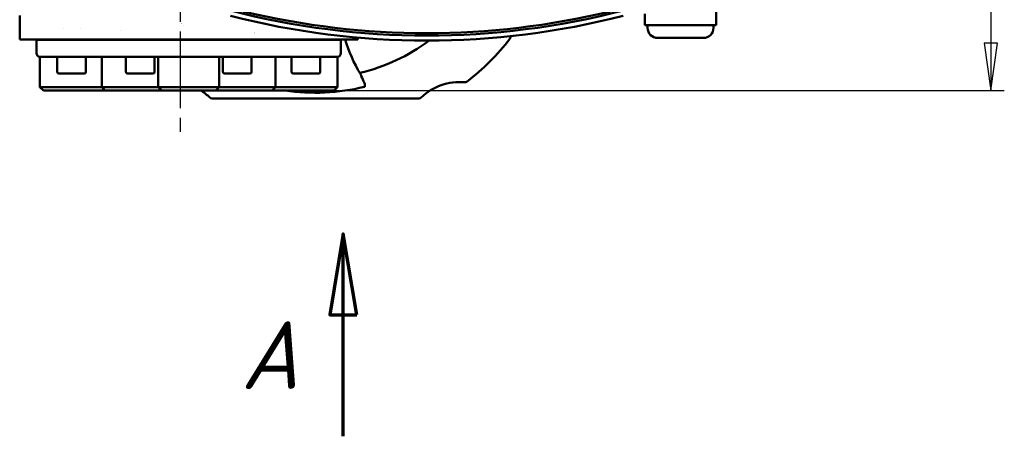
# Model space of a CAD drawing. Header units: millimetres. Extents: x 0 to 1680, y 0 to 1188.
# Tile 23 of 30: x 1160 to 1451, y 629 to 752. Entities that reach past the tile are written whole.
import ezdxf

# ---------------------------------------------------------------- set-up
doc = ezdxf.new("R2010")
doc.units = ezdxf.units.MM
doc.header["$LTSCALE"] = 4
doc.linetypes.add('CHAIN', pattern=[0.7087, 0.4724, -0.0591, 0.1181, -0.0591])
for name, color, linetype, lineweight in [('Видимый контур (ГОСТ)', 7, 'Continuous', 50), ('Линия  разреза (ГОСТ)', 7, 'CHAIN', 70), ('Линия резьбы (ГОСТ)', 7, 'Continuous', 25), ('Осевая линия (ГОСТ)', 7, 'Continuous', 25), ('Размер (ГОСТ)', 7, 'Continuous', 25)]:
    doc.layers.add(name, color=color, linetype=linetype, lineweight=lineweight)
doc.styles.add('Обычный текст (ГОСТ)', font='GOST Common Italic.ttf')
doc.styles.add('Увеличенный текст (ГОСТ)', font='GOST Common Italic.ttf')
doc.dimstyles.new('Обычный (ГОСТ)', dxfattribs={"dimscale": 4, "dimtxt": 3.5, "dimasz": 3.5, "dimexe": 1, "dimexo": 0, "dimgap": 0.5, "dimtad": 1, "dimtxsty": 'Обычный текст (ГОСТ)', "dimblk": 'Filled-1', "dimcen": 0.09, "dimdle": 15, "dimclrd": 256, "dimclre": 256, "dimclrt": 256, "dimazin": 2, "dimtfac": 0.714286, "dimtdec": 3, "dimtmove": 0, "dimatfit": 3, "dimfxl": 1, "dimtolj": 1, "dimlwd": 25, "dimlwe": 25, "dimarcsym": 0})

# ---------------------------------------------------------------- blocks, each defined once
blk = doc.blocks.new('2dTransSection0')
at = {"layer": 'Линия  разреза (ГОСТ)', "linetype": 'Continuous'}
for p, q in [((313.902, 172.261), (312.902, 166.261)), ((313.902, 166.261), (313.902, 172.261)), ((314.902, 166.261), (313.902, 172.261)), ((312.902, 166.261), (314.902, 166.261)), ((313.902, 157.261), (313.902, 166.261))]:
    blk.add_line(p, q, dxfattribs=at)
at = {"layer": 'Линия  разреза (ГОСТ)', "linetype": 'Continuous', "flags": 128}
blk.add_lwpolyline([(314.902, 166.261), (313.902, 172.261), (312.902, 166.261), (314.902, 166.261)], dxfattribs=at)
at = {"layer": 'Линия  разреза (ГОСТ)'}
blk.add_solid([(314.902, 166.261), (313.902, 172.261), (312.902, 166.261), (314.902, 166.261)], dxfattribs=at)
at = {"layer": 'Линия  разреза (ГОСТ)', "insert": (306.316, 160.761), "char_height": 5, "attachment_point": 7, "style": 'Увеличенный текст (ГОСТ)'}
blk.add_mtext('A', dxfattribs=at)
blk = doc.blocks.new('Filled-1')
at = {"color": 0}
for p, q in [((0, 0), (-1, 0.143)), ((-1, 0.143), (-1, -0.143)), ((-1, 0), (0, 0)), ((-1, -0.143), (0, 0))]:
    blk.add_line(p, q, dxfattribs=at)
at = {"color": 0, "flags": 128}
blk.add_lwpolyline([(-1, -0.143), (0, 0), (-1, 0.143), (-1, -0.143)], dxfattribs=at)
at = {"color": 0}
blk.add_solid([(-1, -0.143), (0, 0), (-1, 0.143), (-1, -0.143)], dxfattribs=at)
blk = doc.blocks.new('*D13')
at = {"layer": 'Defpoints', "color": 0, "linetype": 'Continuous', "transparency": 16777216}
for p in [(1221.99, 1001.44), (1217.93, 731.44), (1447.12, 731.44)]:
    blk.add_point(p, dxfattribs=at)
at = {"layer": 'Размер (ГОСТ)', "linetype": 'Continuous', "lineweight": 25, "transparency": 16777216}
for p, q in [((1221.99, 1001.44), (1451.12, 1001.44)), ((1447.12, 987.44), (1447.12, 745.44)), ((1217.93, 731.44), (1451.12, 731.44))]:
    blk.add_line(p, q, dxfattribs=at)
at = {"layer": 'Размер (ГОСТ)', "linetype": 'Continuous', "lineweight": 25, "transparency": 16777216, "xscale": 14, "yscale": 14, "zscale": 14}
for p, rotation in [((1447.12, 1001.44), 90), ((1447.12, 731.44), 270)]:
    blk.add_blockref('Filled-1', p, dxfattribs=dict(at, rotation=rotation))
at = {"layer": 'Размер (ГОСТ)', "linetype": 'Continuous', "lineweight": 25, "transparency": 16777216, "insert": (1430.94, 851.57), "char_height": 14, "attachment_point": 1, "rotation": 90, "style": 'Обычный текст (ГОСТ)'}
blk.add_mtext('\\A1;270', dxfattribs=at)

msp = doc.modelspace()

# ---------------------------------------------------------------- linework, layer by layer
at = {"layer": 'Видимый контур (ГОСТ)'}
for p, q in [((1365.942, 755.981), (1365.942, 750.731)), ((1159.934, 753.607), (1159.934, 751.544)), ((1159.934, 746.544), (1159.934, 751.544)), ((1344.804, 754.127), (1344.804, 750.731)), ((1172.789, 749.843), (1172.789, 749.844)), ((1177.789, 749.743), (1177.789, 749.743)), ((1345.672, 750.731), (1344.804, 750.731)), ((1345.63, 750.731), (1345.63, 749.981)), ((1347.887, 750.731), (1345.672, 750.731)), ((1350.101, 750.731), (1347.887, 750.731)), ((1353.621, 750.731), (1350.101, 750.731)), ((1357.03, 750.731), (1353.621, 750.731)), ((1360.44, 750.731), (1357.03, 750.731)), ((1363.321, 750.731), (1360.44, 750.731)), ((1364.516, 750.731), (1363.321, 750.731)), ((1365.711, 750.731), (1364.516, 750.731)), ((1365.116, 750.731), (1365.116, 749.981)), ((1365.942, 750.731), (1365.711, 750.731)), ((1161.051, 746.544), (1159.934, 746.544)), ((1161.051, 746.544), (1162.123, 746.544)), ((1162.123, 746.544), (1195.304, 746.544)), ((1164.934, 746.444), (1254.934, 746.444)), ((1164.934, 742.444), (1164.934, 746.444)), ((1171.363, 746.444), (1171.363, 746.544)), ((1172.789, 746.444), (1172.789, 746.544)), ((1175.482, 746.544), (1175.482, 746.444)), ((1192.59, 746.444), (1192.59, 746.544)), ((1193.084, 746.444), (1193.084, 746.544)), ((1195.304, 746.544), (1199.427, 746.544)), ((1197.837, 746.544), (1197.837, 746.444)), ((1233.009, 746.544), (1199.427, 746.544)), ((1222.032, 746.444), (1222.032, 746.544)), ((1226.785, 746.444), (1226.785, 746.544)), ((1227.279, 746.544), (1227.279, 746.444)), ((1244.387, 746.444), (1244.387, 746.544)), ((1247.08, 746.444), (1247.08, 746.544)), ((1247.632, 746.544), (1247.631, 746.544)), ((1248.506, 746.444), (1248.506, 746.544)), ((1254.934, 742.444), (1254.934, 746.444)), ((1259.934, 746.544), (1257.851, 746.544)), ((1259.934, 746.544), (1259.934, 747.085)), ((1362.116, 746.981), (1348.63, 746.981)), ((1209.934, 741.444), (1165.934, 741.444)), ((1165.934, 741.444), (1165.934, 732.444)), ((1171.039, 736.944), (1171.039, 741.444)), ((1179.539, 736.944), (1179.539, 741.444)), ((1184.257, 741.444), (1184.257, 732.444)), ((1191.334, 736.944), (1191.334, 741.444)), ((1199.834, 736.944), (1199.834, 741.444)), ((1200.934, 741.444), (1200.934, 732.444)), ((1253.934, 741.444), (1209.934, 741.444)), ((1218.934, 741.444), (1218.934, 732.444)), ((1220.035, 736.944), (1220.035, 741.444)), ((1228.535, 736.944), (1228.535, 741.444)), ((1235.612, 741.444), (1235.612, 732.444)), ((1240.33, 736.944), (1240.33, 741.444)), ((1248.83, 736.944), (1248.83, 741.444)), ((1253.934, 741.444), (1253.934, 732.444)), ((1179.039, 736.444), (1171.539, 736.444)), ((1199.334, 736.444), (1191.834, 736.444)), ((1228.035, 736.444), (1220.535, 736.444)), ((1248.33, 736.444), (1240.83, 736.444)), ((1165.934, 732.444), (1174.934, 732.444)), ((1166.934, 731.444), (1165.934, 732.444)), ((1174.934, 731.444), (1166.934, 731.444)), ((1182.835, 732.444), (1174.934, 732.444)), ((1174.934, 731.444), (1182.835, 731.444)), ((1184.257, 732.444), (1182.835, 732.444)), ((1182.835, 731.444), (1185.257, 731.444)), ((1184.257, 732.444), (1196.386, 732.444)), ((1185.257, 731.444), (1184.257, 732.444)), ((1195.87, 731.444), (1185.257, 731.444)), ((1195.87, 731.444), (1201.934, 731.444)), ((1200.934, 732.444), (1196.386, 732.444)), ((1200.934, 732.444), (1201.934, 731.444)), ((1200.934, 732.444), (1218.934, 732.444)), ((1217.934, 731.444), (1201.934, 731.444)), ((1218.934, 732.444), (1217.934, 731.444)), ((1217.934, 731.444), (1223.999, 731.444)), ((1223.483, 732.444), (1218.934, 732.444)), ((1223.483, 732.444), (1235.612, 732.444)), ((1234.612, 731.444), (1223.999, 731.444)), ((1234.612, 731.444), (1235.612, 732.444)), ((1234.612, 731.444), (1237.034, 731.444)), ((1237.034, 732.444), (1235.612, 732.444)), ((1244.934, 732.444), (1237.034, 732.444)), ((1237.034, 731.444), (1244.934, 731.444)), ((1244.934, 732.444), (1253.934, 732.444)), ((1252.934, 731.444), (1244.934, 731.444)), ((1252.934, 731.444), (1253.934, 732.444)), ((1216.863, 729.044), (1278.006, 729.044))]:
    msp.add_line(p, q, dxfattribs=at)
for centre, radius, start, end in [((1280.309, 979.005), 231.313, 255.4619, 284.5381), ((1280.309, 979.005), 230.614, 256.41796, 283.58204), ((1247.434, 791.544), 56.447, 225.51126, 225.51129), ((1280.309, 979.005), 232.812, 255.55894, 284.44106), ((1173.822, 749.044), 16, 0.80149, 0.80547), ((1247.434, 791.544), 56.447, 226.22659, 226.2266), ((1247.434, 850.99), 103.946, 260.01258, 260.01261), ((1348.63, 749.981), 3, 180, 270), ((1362.116, 749.981), 3, 270, 0), ((1247.434, 850.99), 103.946, 270.19647, 270.19698), ((1247.434, 791.544), 56.447, 283.38801, 306.54179), ((1247.434, 791.544), 72.879, 307.9294, 322.0706), ((1304.13, 747.361), 1, 322.0706, 5.68202), ((1321.047, 749.044), 16, 185.47196, 185.68202), ((1165.934, 742.444), 1, 180, 270), ((1253.934, 742.444), 1, 270, 0), ((1171.539, 736.944), 0.5, 180, 270), ((1179.039, 736.944), 0.5, 270, 0), ((1191.834, 736.944), 0.5, 180, 270), ((1199.334, 736.944), 0.5, 270, 0), ((1220.535, 736.944), 0.5, 180, 270), ((1228.035, 736.944), 0.5, 270, 0), ((1240.83, 736.944), 0.5, 180, 270), ((1248.33, 736.944), 0.5, 270, 0), ((1289.934, 717.932), 16, 84.31798, 134.56295), ((1291.618, 734.848), 1, 264.31798, 307.9294), ((1204.934, 717.932), 16, 45.43705, 57.61947), ((1247.434, 791.544), 60.775, 261.45138, 283.74795), ((1216.863, 730.044), 1, 225.43705, 270), ((1278.006, 730.044), 1, 270, 314.56295)]:
    msp.add_arc(centre, radius, start, end, dxfattribs=at)
for points, knots in [([(1233.009, 746.544), (1234.718, 746.544), (1236.235, 746.544), (1239.332, 746.544), (1240.891, 746.544), (1242.351, 746.544)], [-1.0691084, -1.0691084, -1.0691084, -1.0691084, -0.5242951, -0.5242951, -0.0000057, -0.0000057, -0.0000057, -0.0000057]), ([(1242.352, 746.544), (1243.346, 746.544), (1244.295, 746.544), (1246.082, 746.544), (1246.886, 746.544), (1247.631, 746.544)], [-0.71669486, -0.71669486, -0.71669486, -0.71669486, -0.35835356, -0.35835356, -0.00000443, -0.00000443, -0.00000443, -0.00000443]), ([(1247.631, 746.544), (1249.944, 746.544), (1251.96, 746.544), (1255.313, 746.544), (1256.769, 746.544), (1257.851, 746.544)], [-2.2504991, -2.2504991, -2.2504991, -2.2504991, -1.1370123, -1.1370123, 0, 0, 0, 0]), ([(1260.676, 736.338), (1260.682, 736.328), (1260.688, 736.317), (1260.735, 736.231), (1260.771, 736.144), (1260.852, 735.944), (1260.899, 735.829), (1260.958, 735.711)], [-0.080953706, -0.080953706, -0.080953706, -0.080953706, -0.075780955, -0.075780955, -0.03979621, -0.03979621, -0.000221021, -0.000221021, -0.000221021, -0.000221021]), ([(1260.958, 735.711), (1261.294, 735.042), (1261.619, 734.351), (1261.919, 733.534), (1262.037, 733.171), (1262.054, 732.815), (1262.05, 732.732), (1262.017, 732.63), (1262.002, 732.599), (1261.967, 732.557), (1261.952, 732.544), (1261.917, 732.522), (1261.898, 732.515), (1261.878, 732.51)], [-0.27857671, -0.27857671, -0.27857671, -0.27857671, -0.1210477, -0.1210477, -0.04448238, -0.04448238, -0.02253281, -0.02253281, -0.01231479, -0.01231479, -0.00620996, -0.00620996, 0, 0, 0, 0])]:
    msp.add_open_spline(points, degree=3, knots=knots, dxfattribs=at)
msp.add_open_spline([(1260.676, 736.338), (1258.777, 739.55), (1257.259, 742.983), (1256.166, 746.544)], degree=3, dxfattribs=at)
at = {"layer": 'Линия резьбы (ГОСТ)'}
for p, q in [((1173.268, 746.544), (1173.268, 746.444)), ((1193.562, 746.544), (1193.562, 746.444)), ((1197.605, 746.444), (1197.605, 746.544)), ((1222.264, 746.544), (1222.264, 746.444)), ((1226.307, 746.444), (1226.307, 746.544)), ((1246.601, 746.444), (1246.601, 746.544))]:
    msp.add_line(p, q, dxfattribs=at)
at = {"layer": 'Осевая линия (ГОСТ)', "linetype": 'CHAIN', "ltscale": 11.993792}
msp.add_line((1207.434, 1020.883), (1207.434, 719.19), dxfattribs=at)

# ---------------------------------------------------------------- block references
at = {"layer": 'Линия  разреза (ГОСТ)', "xscale": 4, "yscale": 4, "zscale": 4}
msp.add_blockref('2dTransSection0', (0, 0), dxfattribs=at)

# ---------------------------------------------------------------- dimensions: what is measured, and where the dimension line sits
at = {"layer": 'Размер (ГОСТ)', "linetype": 'Continuous', "lineweight": 25}
dim = msp.add_linear_dim(base=(1447.122, 731.444), p1=(1221.989, 1001.444), p2=(1217.934, 731.444), angle=270, dimstyle='Обычный (ГОСТ)', override={"dimgap": 0.5, "dimdec": 2, "dimtol": 0, "dimlim": 0, "dimtp": 0, "dimtm": 0, "dimtdec": 3, "dimtofl": 0, "dimatfit": 1}, dxfattribs=at)
dim.commit()
dim.dimension.update_dxf_attribs({"geometry": '*D13', "text_midpoint": (1447.122, 866.444), "dimtype": 160})

doc.saveas('drawing.dxf')
